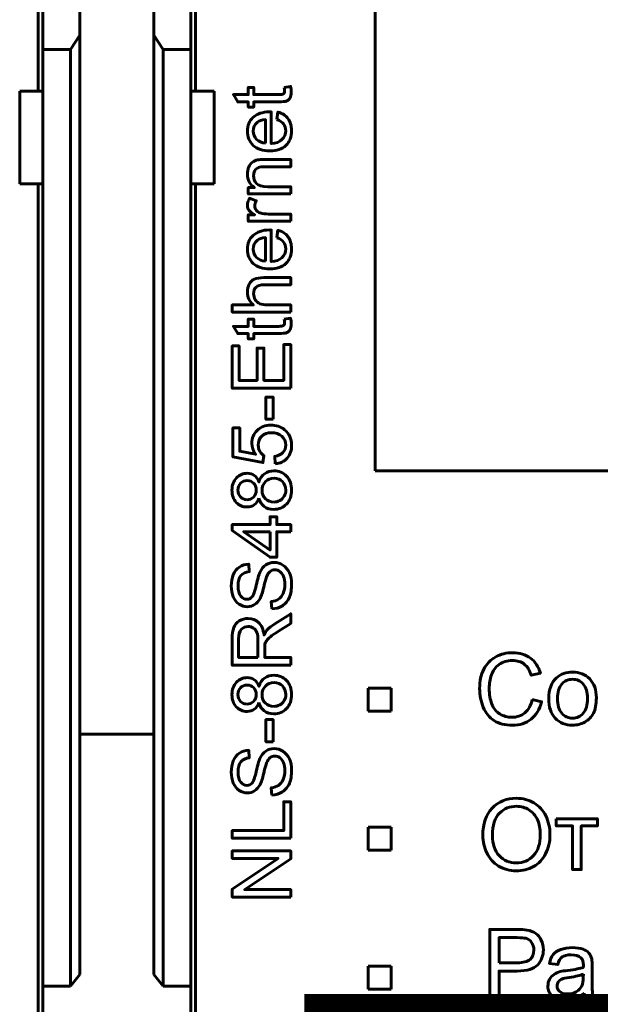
# Model space of a CAD drawing. Header units: millimetres. Extents: x -13 to 39, y -19 to 89.
# Tile 4 of 15: x 14 to 27, y 3 to 24. Entities that reach past the tile are written whole.
import ezdxf

# ---------------------------------------------------------------- set-up
doc = ezdxf.new("R2010")
doc.units = ezdxf.units.MM
doc.linetypes.add('K5LT_BASIC', pattern=[0])

msp = doc.modelspace()

# ---------------------------------------------------------------- linework, layer by layer
at = {"color": 150, "linetype": 'K5LT_BASIC', "lineweight": 60, "true_color": 0x0080ff}
for p, q in [((14.639, 22.438), (14.639, 47.238)), ((18.039, 22.438), (18.039, 47.238)), ((21.918, 14.246), (21.918, 30.956)), ((14.739, 23.338), (14.739, 25.262)), ((15.539, 23.645), (15.539, 25.262)), ((17.139, 23.645), (17.139, 25.262)), ((17.939, 25.262), (17.939, 23.338)), ((15.339, 23.338), (15.539, 23.645)), ((15.539, 3.373), (15.539, 23.645)), ((17.139, 23.645), (17.139, 3.373)), ((17.339, 23.338), (17.139, 23.645)), ((14.739, 22.438), (14.739, 23.338)), ((15.339, 23.338), (14.739, 23.338)), ((15.339, 3.117), (15.339, 23.338)), ((17.339, 3.117), (17.339, 23.338)), ((17.939, 23.338), (17.339, 23.338)), ((17.939, 23.338), (17.939, 22.438)), ((14.739, 22.438), (14.239, 22.438)), ((14.239, 20.438), (14.239, 22.438)), ((14.739, 22.438), (14.739, 20.438)), ((18.439, 22.438), (17.939, 22.438)), ((17.939, 22.438), (17.939, 20.438)), ((18.439, 20.438), (18.439, 22.438)), ((14.739, 20.438), (14.239, 20.438)), ((14.639, 2.412), (14.639, 20.438)), ((14.739, 3.117), (14.739, 20.438)), ((17.939, 20.438), (18.439, 20.438)), ((17.939, 3.117), (17.939, 20.438)), ((18.039, 2.412), (18.039, 20.438)), ((35.301, 14.246), (21.918, 14.246)), ((21.764, 9.551), (22.264, 9.551)), ((21.764, 9.051), (21.764, 9.551)), ((22.264, 9.551), (22.264, 9.051)), ((22.264, 9.051), (21.764, 9.051)), ((15.539, 8.557), (17.139, 8.557)), ((21.764, 6.551), (22.264, 6.551)), ((21.764, 6.051), (21.764, 6.551)), ((22.264, 6.551), (22.264, 6.051)), ((22.264, 6.051), (21.764, 6.051)), ((21.764, 3.551), (22.264, 3.551)), ((21.764, 3.051), (21.764, 3.551)), ((22.264, 3.551), (22.264, 3.051)), ((15.339, 3.117), (15.539, 3.373)), ((17.139, 3.373), (17.339, 3.117)), ((15.339, 3.117), (14.739, 3.117)), ((14.739, 2.412), (14.739, 3.117)), ((17.339, 3.117), (17.939, 3.117)), ((17.939, 2.412), (17.939, 3.117)), ((22.264, 3.051), (21.764, 3.051))]:
    msp.add_line(p, q, dxfattribs=at)
at = {"color": 150, "linetype": 'K5LT_BASIC', "true_color": 0x0080ff, "const_width": 0.6}
msp.add_lwpolyline([(20.69, -1.499), (34.589, -1.499), (34.589, 2.649), (20.69, 2.649)], close=True, dxfattribs=at)
at = {"color": 150, "linetype": 'K5LT_BASIC', "lineweight": 60, "true_color": 0x0080ff}
for points, knots in [([(19.953, 22.519), (19.953, 22.519), (20.09, 22.54), (20.09, 22.54), (20.1, 22.496), (20.104, 22.457), (20.104, 22.423), (20.104, 22.367), (20.095, 22.324), (20.078, 22.292), (20.06, 22.262), (20.036, 22.24), (20.007, 22.227), (19.978, 22.214), (19.917, 22.208), (19.824, 22.208), (19.824, 22.208), (19.296, 22.208), (19.296, 22.208), (19.296, 22.094), (19.296, 22.094), (19.176, 22.094), (19.176, 22.094), (19.176, 22.208), (19.176, 22.208), (18.95, 22.208), (18.95, 22.208), (18.857, 22.364), (18.857, 22.364), (19.176, 22.364), (19.176, 22.364), (19.176, 22.519), (19.176, 22.519), (19.296, 22.519), (19.296, 22.519), (19.296, 22.364), (19.296, 22.364), (19.833, 22.364), (19.833, 22.364), (19.877, 22.364), (19.906, 22.366), (19.918, 22.372), (19.931, 22.377), (19.941, 22.386), (19.948, 22.398), (19.956, 22.411), (19.96, 22.428), (19.96, 22.451), (19.96, 22.468), (19.958, 22.491), (19.953, 22.519)], [0, 0, 0, 0, 0.05, 0.05, 0.05, 0.1, 0.1, 0.1, 0.15, 0.15, 0.15, 0.2, 0.2, 0.2, 0.25, 0.25, 0.25, 0.3, 0.3, 0.35, 0.35, 0.4, 0.4, 0.45, 0.45, 0.5, 0.5, 0.55, 0.55, 0.6, 0.6, 0.65, 0.65, 0.7, 0.7, 0.75, 0.75, 0.8, 0.8, 0.8, 0.85, 0.85, 0.85, 0.9, 0.9, 0.9, 0.95, 0.95, 0.95, 1, 1, 1, 1]), ([(19.796, 21.825), (19.796, 21.825), (19.817, 21.986), (19.817, 21.986), (19.91, 21.961), (19.983, 21.914), (20.034, 21.846), (20.085, 21.778), (20.111, 21.691), (20.111, 21.585), (20.111, 21.451), (20.07, 21.345), (19.988, 21.267), (19.906, 21.189), (19.79, 21.15), (19.642, 21.15), (19.488, 21.15), (19.369, 21.189), (19.284, 21.268), (19.199, 21.347), (19.157, 21.45), (19.157, 21.576), (19.157, 21.698), (19.199, 21.798), (19.365, 21.952), (19.482, 21.991), (19.633, 21.991), (19.642, 21.991), (19.656, 21.991), (19.674, 21.99), (19.674, 21.99), (19.674, 21.308), (19.674, 21.308), (19.774, 21.314), (19.851, 21.343), (19.904, 21.394), (19.958, 21.445), (19.984, 21.508), (19.984, 21.585), (19.984, 21.641), (19.969, 21.69), (19.939, 21.73), (19.909, 21.77), (19.861, 21.802), (19.796, 21.825)], [0, 0, 0, 0, 0.066667, 0.066667, 0.066667, 0.133333, 0.133333, 0.133333, 0.2, 0.2, 0.2, 0.266667, 0.266667, 0.266667, 0.333333, 0.333333, 0.333333, 0.4, 0.4, 0.4, 0.466667, 0.466667, 0.466667, 0.533333, 0.533333, 0.6, 0.6, 0.6, 0.666667, 0.666667, 0.666667, 0.733333, 0.733333, 0.733333, 0.8, 0.8, 0.8, 0.866667, 0.866667, 0.866667, 0.933333, 0.933333, 0.933333, 1, 1, 1, 1]), ([(19.547, 21.317), (19.547, 21.317), (19.547, 21.827), (19.547, 21.827), (19.47, 21.82), (19.412, 21.801), (19.374, 21.769), (19.314, 21.719), (19.284, 21.655), (19.284, 21.577), (19.284, 21.506), (19.308, 21.446), (19.356, 21.398), (19.403, 21.349), (19.467, 21.323), (19.547, 21.317)], [0, 0, 0, 0, 0.2, 0.2, 0.2, 0.4, 0.4, 0.4, 0.6, 0.6, 0.6, 0.8, 0.8, 0.8, 1, 1, 1, 1]), ([(20.092, 20.22), (20.092, 20.22), (19.176, 20.22), (19.176, 20.22), (19.176, 20.359), (19.176, 20.359), (19.306, 20.359), (19.306, 20.359), (19.207, 20.426), (19.157, 20.523), (19.157, 20.65), (19.157, 20.705), (19.167, 20.756), (19.206, 20.848), (19.233, 20.883), (19.265, 20.906), (19.297, 20.929), (19.335, 20.945), (19.379, 20.954), (19.408, 20.96), (19.458, 20.962), (19.53, 20.962), (19.53, 20.962), (20.092, 20.962), (20.092, 20.962), (20.092, 20.807), (20.092, 20.807), (19.536, 20.807), (19.536, 20.807), (19.473, 20.807), (19.425, 20.801), (19.394, 20.789), (19.363, 20.777), (19.338, 20.756), (19.319, 20.725), (19.301, 20.695), (19.291, 20.658), (19.291, 20.617), (19.291, 20.551), (19.312, 20.495), (19.354, 20.447), (19.396, 20.399), (19.475, 20.375), (19.592, 20.375), (19.592, 20.375), (20.092, 20.375), (20.092, 20.375), (20.092, 20.22), (20.092, 20.22)], [0, 0, 0, 0, 0.055556, 0.055556, 0.111111, 0.111111, 0.166667, 0.166667, 0.166667, 0.222222, 0.222222, 0.222222, 0.277778, 0.277778, 0.333333, 0.333333, 0.333333, 0.388889, 0.388889, 0.388889, 0.444444, 0.444444, 0.444444, 0.5, 0.5, 0.555556, 0.555556, 0.611111, 0.611111, 0.611111, 0.666667, 0.666667, 0.666667, 0.722222, 0.722222, 0.722222, 0.777778, 0.777778, 0.777778, 0.833333, 0.833333, 0.833333, 0.888889, 0.888889, 0.888889, 0.944444, 0.944444, 1, 1, 1, 1]), ([(20.092, 19.631), (20.092, 19.631), (19.176, 19.631), (19.176, 19.631), (19.176, 19.77), (19.176, 19.77), (19.317, 19.77), (19.317, 19.77), (19.252, 19.806), (19.209, 19.839), (19.188, 19.869), (19.167, 19.899), (19.157, 19.932), (19.157, 19.968), (19.157, 20.021), (19.174, 20.074), (19.206, 20.128), (19.206, 20.128), (19.349, 20.073), (19.349, 20.073), (19.328, 20.035), (19.318, 19.998), (19.318, 19.96), (19.318, 19.926), (19.328, 19.896), (19.348, 19.869), (19.368, 19.842), (19.397, 19.823), (19.433, 19.812), (19.488, 19.794), (19.548, 19.786), (19.614, 19.786), (19.614, 19.786), (20.092, 19.786), (20.092, 19.786), (20.092, 19.631), (20.092, 19.631)], [0, 0, 0, 0, 0.076923, 0.076923, 0.153846, 0.153846, 0.230769, 0.230769, 0.230769, 0.307692, 0.307692, 0.307692, 0.384615, 0.384615, 0.384615, 0.461538, 0.461538, 0.461538, 0.538462, 0.538462, 0.538462, 0.615385, 0.615385, 0.615385, 0.692308, 0.692308, 0.692308, 0.769231, 0.769231, 0.769231, 0.846154, 0.846154, 0.846154, 0.923077, 0.923077, 1, 1, 1, 1]), ([(19.796, 19.276), (19.796, 19.276), (19.817, 19.436), (19.817, 19.436), (19.91, 19.411), (19.983, 19.365), (20.034, 19.296), (20.085, 19.228), (20.111, 19.141), (20.111, 19.035), (20.111, 18.902), (20.07, 18.796), (19.988, 18.718), (19.906, 18.639), (19.79, 18.6), (19.642, 18.6), (19.488, 18.6), (19.369, 18.64), (19.284, 18.719), (19.199, 18.798), (19.157, 18.9), (19.157, 19.027), (19.157, 19.149), (19.199, 19.248), (19.365, 19.403), (19.482, 19.442), (19.633, 19.442), (19.642, 19.442), (19.656, 19.441), (19.674, 19.441), (19.674, 19.441), (19.674, 18.759), (19.674, 18.759), (19.774, 18.765), (19.851, 18.793), (19.904, 18.844), (19.958, 18.895), (19.984, 18.959), (19.984, 19.035), (19.984, 19.092), (19.969, 19.14), (19.939, 19.18), (19.909, 19.221), (19.861, 19.252), (19.796, 19.276)], [0, 0, 0, 0, 0.066667, 0.066667, 0.066667, 0.133333, 0.133333, 0.133333, 0.2, 0.2, 0.2, 0.266667, 0.266667, 0.266667, 0.333333, 0.333333, 0.333333, 0.4, 0.4, 0.4, 0.466667, 0.466667, 0.466667, 0.533333, 0.533333, 0.6, 0.6, 0.6, 0.666667, 0.666667, 0.666667, 0.733333, 0.733333, 0.733333, 0.8, 0.8, 0.8, 0.866667, 0.866667, 0.866667, 0.933333, 0.933333, 0.933333, 1, 1, 1, 1]), ([(19.547, 18.768), (19.547, 18.768), (19.547, 19.278), (19.547, 19.278), (19.47, 19.271), (19.412, 19.251), (19.374, 19.219), (19.314, 19.17), (19.284, 19.106), (19.284, 19.027), (19.284, 18.956), (19.308, 18.897), (19.356, 18.848), (19.403, 18.8), (19.467, 18.773), (19.547, 18.768)], [0, 0, 0, 0, 0.2, 0.2, 0.2, 0.4, 0.4, 0.4, 0.6, 0.6, 0.6, 0.8, 0.8, 0.8, 1, 1, 1, 1]), ([(20.092, 17.67), (20.092, 17.67), (18.829, 17.67), (18.829, 17.67), (18.829, 17.826), (18.829, 17.826), (19.283, 17.826), (19.283, 17.826), (19.199, 17.898), (19.157, 17.989), (19.157, 18.099), (19.157, 18.166), (19.17, 18.224), (19.197, 18.274), (19.224, 18.324), (19.261, 18.36), (19.308, 18.381), (19.355, 18.402), (19.423, 18.413), (19.513, 18.413), (19.513, 18.413), (20.092, 18.413), (20.092, 18.413), (20.092, 18.258), (20.092, 18.258), (19.513, 18.258), (19.513, 18.258), (19.436, 18.258), (19.379, 18.241), (19.344, 18.208), (19.309, 18.174), (19.291, 18.127), (19.291, 18.066), (19.291, 18.021), (19.303, 17.978), (19.327, 17.937), (19.351, 17.897), (19.383, 17.869), (19.424, 17.851), (19.464, 17.834), (19.52, 17.826), (19.592, 17.826), (19.592, 17.826), (20.092, 17.826), (20.092, 17.826), (20.092, 17.67), (20.092, 17.67)], [0, 0, 0, 0, 0.058824, 0.058824, 0.117647, 0.117647, 0.176471, 0.176471, 0.176471, 0.235294, 0.235294, 0.235294, 0.294118, 0.294118, 0.294118, 0.352941, 0.352941, 0.352941, 0.411765, 0.411765, 0.411765, 0.470588, 0.470588, 0.529412, 0.529412, 0.588235, 0.588235, 0.588235, 0.647059, 0.647059, 0.647059, 0.705882, 0.705882, 0.705882, 0.764706, 0.764706, 0.764706, 0.823529, 0.823529, 0.823529, 0.882353, 0.882353, 0.882353, 0.941176, 0.941176, 1, 1, 1, 1]), ([(19.953, 17.517), (19.953, 17.517), (20.09, 17.538), (20.09, 17.538), (20.1, 17.495), (20.104, 17.456), (20.104, 17.422), (20.104, 17.366), (20.095, 17.322), (20.078, 17.291), (20.06, 17.26), (20.036, 17.238), (20.007, 17.226), (19.978, 17.213), (19.917, 17.207), (19.824, 17.207), (19.824, 17.207), (19.296, 17.207), (19.296, 17.207), (19.296, 17.092), (19.296, 17.092), (19.176, 17.092), (19.176, 17.092), (19.176, 17.207), (19.176, 17.207), (18.95, 17.207), (18.95, 17.207), (18.857, 17.362), (18.857, 17.362), (19.176, 17.362), (19.176, 17.362), (19.176, 17.517), (19.176, 17.517), (19.296, 17.517), (19.296, 17.517), (19.296, 17.362), (19.296, 17.362), (19.833, 17.362), (19.833, 17.362), (19.877, 17.362), (19.906, 17.365), (19.918, 17.37), (19.931, 17.376), (19.941, 17.384), (19.948, 17.397), (19.956, 17.409), (19.96, 17.427), (19.96, 17.45), (19.96, 17.467), (19.958, 17.489), (19.953, 17.517)], [0, 0, 0, 0, 0.05, 0.05, 0.05, 0.1, 0.1, 0.1, 0.15, 0.15, 0.15, 0.2, 0.2, 0.2, 0.25, 0.25, 0.25, 0.3, 0.3, 0.35, 0.35, 0.4, 0.4, 0.45, 0.45, 0.5, 0.5, 0.55, 0.55, 0.6, 0.6, 0.65, 0.65, 0.7, 0.7, 0.75, 0.75, 0.8, 0.8, 0.8, 0.85, 0.85, 0.85, 0.9, 0.9, 0.9, 0.95, 0.95, 0.95, 1, 1, 1, 1]), ([(20.092, 16.027), (20.092, 16.027), (18.829, 16.027), (18.829, 16.027), (18.829, 16.939), (18.829, 16.939), (18.977, 16.939), (18.977, 16.939), (18.977, 16.194), (18.977, 16.194), (19.365, 16.194), (19.365, 16.194), (19.365, 16.891), (19.365, 16.891), (19.513, 16.891), (19.513, 16.891), (19.513, 16.194), (19.513, 16.194), (19.944, 16.194), (19.944, 16.194), (19.944, 16.969), (19.944, 16.969), (20.092, 16.969), (20.092, 16.969), (20.092, 16.027), (20.092, 16.027)], [0, 0, 0, 0, 0.083333, 0.083333, 0.166667, 0.166667, 0.25, 0.25, 0.333333, 0.333333, 0.416667, 0.416667, 0.5, 0.5, 0.583333, 0.583333, 0.666667, 0.666667, 0.75, 0.75, 0.833333, 0.833333, 0.916667, 0.916667, 1, 1, 1, 1]), ([(19.713, 15.355), (19.713, 15.355), (19.557, 15.355), (19.557, 15.355), (19.557, 15.835), (19.557, 15.835), (19.713, 15.835), (19.713, 15.835), (19.713, 15.355), (19.713, 15.355)], [0, 0, 0, 0, 0.25, 0.25, 0.5, 0.5, 0.75, 0.75, 1, 1, 1, 1]), ([(19.76, 14.393), (19.76, 14.393), (19.748, 14.555), (19.748, 14.555), (19.827, 14.567), (19.886, 14.595), (19.926, 14.639), (19.966, 14.682), (19.986, 14.736), (19.986, 14.798), (19.986, 14.874), (19.958, 14.937), (19.902, 14.988), (19.845, 15.04), (19.771, 15.065), (19.678, 15.065), (19.589, 15.065), (19.52, 15.041), (19.468, 14.992), (19.417, 14.943), (19.392, 14.878), (19.392, 14.797), (19.392, 14.747), (19.403, 14.702), (19.426, 14.662), (19.449, 14.622), (19.479, 14.591), (19.515, 14.568), (19.515, 14.568), (19.494, 14.421), (19.494, 14.421), (18.845, 14.543), (18.845, 14.543), (18.845, 15.169), (18.845, 15.169), (18.993, 15.169), (18.993, 15.169), (18.993, 14.667), (18.993, 14.667), (19.334, 14.6), (19.334, 14.6), (19.281, 14.675), (19.254, 14.754), (19.254, 14.837), (19.254, 14.947), (19.292, 15.04), (19.369, 15.116), (19.445, 15.191), (19.543, 15.229), (19.663, 15.229), (19.778, 15.229), (19.876, 15.196), (19.96, 15.13), (20.062, 15.049), (20.113, 14.938), (20.113, 14.798), (20.113, 14.684), (20.081, 14.59), (20.016, 14.517), (19.952, 14.445), (19.867, 14.403), (19.76, 14.393)], [0, 0, 0, 0, 0.045455, 0.045455, 0.045455, 0.090909, 0.090909, 0.090909, 0.136364, 0.136364, 0.136364, 0.181818, 0.181818, 0.181818, 0.227273, 0.227273, 0.227273, 0.272727, 0.272727, 0.272727, 0.318182, 0.318182, 0.318182, 0.363636, 0.363636, 0.363636, 0.409091, 0.409091, 0.409091, 0.454545, 0.454545, 0.5, 0.5, 0.545455, 0.545455, 0.590909, 0.590909, 0.636364, 0.636364, 0.681818, 0.681818, 0.681818, 0.727273, 0.727273, 0.727273, 0.772727, 0.772727, 0.772727, 0.818182, 0.818182, 0.818182, 0.863636, 0.863636, 0.863636, 0.909091, 0.909091, 0.909091, 0.954545, 0.954545, 0.954545, 1, 1, 1, 1]), ([(19.407, 13.651), (19.384, 13.587), (19.35, 13.539), (19.306, 13.508), (19.263, 13.477), (19.21, 13.462), (19.149, 13.462), (19.057, 13.462), (18.98, 13.494), (18.918, 13.56), (18.855, 13.626), (18.824, 13.714), (18.824, 13.824), (18.824, 13.934), (18.856, 14.022), (18.984, 14.156), (19.062, 14.19), (19.154, 14.19), (19.212, 14.19), (19.264, 14.175), (19.307, 14.144), (19.35, 14.114), (19.384, 14.067), (19.407, 14.005), (19.433, 14.082), (19.473, 14.14), (19.53, 14.181), (19.586, 14.221), (19.653, 14.241), (19.731, 14.241), (19.839, 14.241), (19.929, 14.203), (20.003, 14.127), (20.076, 14.05), (20.113, 13.95), (20.113, 13.826), (20.113, 13.701), (20.076, 13.601), (20.003, 13.525), (19.929, 13.449), (19.837, 13.41), (19.727, 13.41), (19.645, 13.41), (19.576, 13.431), (19.52, 13.473), (19.465, 13.515), (19.427, 13.574), (19.407, 13.651)], [0, 0, 0, 0, 0.0625, 0.0625, 0.0625, 0.125, 0.125, 0.125, 0.1875, 0.1875, 0.1875, 0.25, 0.25, 0.25, 0.3125, 0.3125, 0.375, 0.375, 0.375, 0.4375, 0.4375, 0.4375, 0.5, 0.5, 0.5, 0.5625, 0.5625, 0.5625, 0.625, 0.625, 0.625, 0.6875, 0.6875, 0.6875, 0.75, 0.75, 0.75, 0.8125, 0.8125, 0.8125, 0.875, 0.875, 0.875, 0.9375, 0.9375, 0.9375, 1, 1, 1, 1]), ([(19.144, 13.62), (19.204, 13.62), (19.253, 13.639), (19.291, 13.677), (19.328, 13.716), (19.348, 13.766), (19.348, 13.828), (19.348, 13.888), (19.329, 13.937), (19.254, 14.012), (19.207, 14.031), (19.153, 14.031), (19.096, 14.031), (19.048, 14.012), (19.009, 13.973), (18.97, 13.934), (18.951, 13.885), (18.951, 13.826), (18.951, 13.766), (18.97, 13.717), (19.008, 13.678), (19.046, 13.64), (19.091, 13.62), (19.144, 13.62)], [0, 0, 0, 0, 0.125, 0.125, 0.125, 0.25, 0.25, 0.25, 0.375, 0.375, 0.5, 0.5, 0.5, 0.625, 0.625, 0.625, 0.75, 0.75, 0.75, 0.875, 0.875, 0.875, 1, 1, 1, 1]), ([(19.728, 13.569), (19.772, 13.569), (19.815, 13.579), (19.856, 13.6), (19.897, 13.621), (19.929, 13.652), (19.952, 13.693), (19.975, 13.735), (19.986, 13.78), (19.986, 13.827), (19.986, 13.902), (19.962, 13.963), (19.915, 14.011), (19.867, 14.059), (19.806, 14.082), (19.733, 14.082), (19.658, 14.082), (19.597, 14.058), (19.548, 14.009), (19.499, 13.959), (19.475, 13.897), (19.475, 13.822), (19.475, 13.748), (19.499, 13.688), (19.547, 13.641), (19.595, 13.593), (19.655, 13.569), (19.728, 13.569)], [0, 0, 0, 0, 0.111111, 0.111111, 0.111111, 0.222222, 0.222222, 0.222222, 0.333333, 0.333333, 0.333333, 0.444444, 0.444444, 0.444444, 0.555556, 0.555556, 0.555556, 0.666667, 0.666667, 0.666667, 0.777778, 0.777778, 0.777778, 0.888889, 0.888889, 0.888889, 1, 1, 1, 1]), ([(20.092, 12.927), (20.092, 12.927), (19.79, 12.927), (19.79, 12.927), (19.79, 12.378), (19.79, 12.378), (19.647, 12.378), (19.647, 12.378), (18.829, 12.955), (18.829, 12.955), (18.829, 13.082), (18.829, 13.082), (19.647, 13.082), (19.647, 13.082), (19.647, 13.253), (19.647, 13.253), (19.79, 13.253), (19.79, 13.253), (19.79, 13.082), (19.79, 13.082), (20.092, 13.082), (20.092, 13.082), (20.092, 12.927), (20.092, 12.927)], [0, 0, 0, 0, 0.090909, 0.090909, 0.181818, 0.181818, 0.272727, 0.272727, 0.363636, 0.363636, 0.454545, 0.454545, 0.545455, 0.545455, 0.636364, 0.636364, 0.727273, 0.727273, 0.818182, 0.818182, 0.909091, 0.909091, 1, 1, 1, 1]), ([(19.647, 12.927), (19.647, 12.927), (19.079, 12.927), (19.079, 12.927), (19.647, 12.531), (19.647, 12.531), (19.647, 12.927), (19.647, 12.927)], [0, 0, 0, 0, 0.333333, 0.333333, 0.666667, 0.666667, 1, 1, 1, 1]), ([(19.686, 11.262), (19.686, 11.262), (19.672, 11.419), (19.672, 11.419), (19.736, 11.426), (19.788, 11.443), (19.829, 11.471), (19.869, 11.498), (19.902, 11.54), (19.927, 11.598), (19.952, 11.655), (19.965, 11.72), (19.965, 11.791), (19.965, 11.855), (19.956, 11.911), (19.917, 12.009), (19.891, 12.045), (19.825, 12.093), (19.789, 12.105), (19.75, 12.105), (19.71, 12.105), (19.676, 12.093), (19.646, 12.07), (19.617, 12.048), (19.592, 12.01), (19.572, 11.957), (19.559, 11.923), (19.538, 11.848), (19.483, 11.616), (19.456, 11.535), (19.432, 11.488), (19.4, 11.428), (19.361, 11.383), (19.314, 11.354), (19.267, 11.324), (19.214, 11.309), (19.156, 11.309), (19.092, 11.309), (19.033, 11.328), (18.977, 11.364), (18.922, 11.4), (18.88, 11.452), (18.851, 11.522), (18.822, 11.592), (18.808, 11.669), (18.808, 11.754), (18.808, 11.847), (18.823, 11.93), (18.853, 12.001), (18.883, 12.073), (18.927, 12.128), (18.986, 12.166), (19.045, 12.205), (19.111, 12.225), (19.185, 12.228), (19.185, 12.228), (19.198, 12.068), (19.198, 12.068), (19.118, 12.059), (19.058, 12.03), (19.017, 11.98), (18.976, 11.931), (18.956, 11.857), (18.956, 11.76), (18.956, 11.659), (18.975, 11.585), (19.012, 11.539), (19.049, 11.493), (19.093, 11.47), (19.146, 11.47), (19.191, 11.47), (19.228, 11.486), (19.258, 11.519), (19.287, 11.551), (19.317, 11.635), (19.348, 11.771), (19.378, 11.907), (19.405, 12), (19.428, 12.05), (19.462, 12.124), (19.505, 12.178), (19.557, 12.213), (19.608, 12.248), (19.668, 12.265), (19.736, 12.265), (19.803, 12.265), (19.866, 12.246), (19.985, 12.169), (20.031, 12.114), (20.064, 12.042), (20.097, 11.97), (20.113, 11.889), (20.113, 11.799), (20.113, 11.685), (20.096, 11.589), (20.063, 11.512), (20.03, 11.435), (19.98, 11.375), (19.913, 11.331), (19.846, 11.287), (19.771, 11.264), (19.686, 11.262)], [0, 0, 0, 0, 0.028571, 0.028571, 0.028571, 0.057143, 0.057143, 0.057143, 0.085714, 0.085714, 0.085714, 0.114286, 0.114286, 0.114286, 0.142857, 0.142857, 0.171429, 0.171429, 0.2, 0.2, 0.2, 0.228571, 0.228571, 0.228571, 0.257143, 0.257143, 0.257143, 0.285714, 0.285714, 0.314286, 0.314286, 0.314286, 0.342857, 0.342857, 0.342857, 0.371429, 0.371429, 0.371429, 0.4, 0.4, 0.4, 0.428571, 0.428571, 0.428571, 0.457143, 0.457143, 0.457143, 0.485714, 0.485714, 0.485714, 0.514286, 0.514286, 0.514286, 0.542857, 0.542857, 0.542857, 0.571429, 0.571429, 0.571429, 0.6, 0.6, 0.6, 0.628571, 0.628571, 0.628571, 0.657143, 0.657143, 0.657143, 0.685714, 0.685714, 0.685714, 0.714286, 0.714286, 0.714286, 0.742857, 0.742857, 0.742857, 0.771429, 0.771429, 0.771429, 0.8, 0.8, 0.8, 0.828571, 0.828571, 0.828571, 0.857143, 0.857143, 0.885714, 0.885714, 0.885714, 0.914286, 0.914286, 0.914286, 0.942857, 0.942857, 0.942857, 0.971429, 0.971429, 0.971429, 1, 1, 1, 1]), ([(20.092, 10.046), (20.092, 10.046), (18.829, 10.046), (18.829, 10.046), (18.829, 10.606), (18.829, 10.606), (18.829, 10.718), (18.84, 10.804), (18.863, 10.862), (18.886, 10.921), (18.926, 10.968), (18.983, 11.003), (19.041, 11.038), (19.104, 11.055), (19.173, 11.055), (19.263, 11.055), (19.338, 11.026), (19.4, 10.968), (19.461, 10.91), (19.5, 10.821), (19.517, 10.7), (19.538, 10.744), (19.559, 10.778), (19.58, 10.8), (19.625, 10.849), (19.681, 10.895), (19.748, 10.939), (19.748, 10.939), (20.092, 11.157), (20.092, 11.157), (20.092, 10.948), (20.092, 10.948), (19.829, 10.781), (19.829, 10.781), (19.753, 10.733), (19.695, 10.693), (19.655, 10.661), (19.615, 10.629), (19.587, 10.601), (19.57, 10.576), (19.555, 10.551), (19.543, 10.526), (19.537, 10.5), (19.533, 10.481), (19.531, 10.45), (19.531, 10.407), (19.531, 10.407), (19.531, 10.214), (19.531, 10.214), (20.092, 10.214), (20.092, 10.214), (20.092, 10.046), (20.092, 10.046)], [0, 0, 0, 0, 0.052632, 0.052632, 0.105263, 0.105263, 0.105263, 0.157895, 0.157895, 0.157895, 0.210526, 0.210526, 0.210526, 0.263158, 0.263158, 0.263158, 0.315789, 0.315789, 0.315789, 0.368421, 0.368421, 0.368421, 0.421053, 0.421053, 0.421053, 0.473684, 0.473684, 0.473684, 0.526316, 0.526316, 0.578947, 0.578947, 0.631579, 0.631579, 0.631579, 0.684211, 0.684211, 0.684211, 0.736842, 0.736842, 0.736842, 0.789474, 0.789474, 0.789474, 0.842105, 0.842105, 0.842105, 0.894737, 0.894737, 0.947368, 0.947368, 1, 1, 1, 1]), ([(19.386, 10.214), (19.386, 10.214), (19.386, 10.572), (19.386, 10.572), (19.386, 10.649), (19.378, 10.708), (19.363, 10.751), (19.347, 10.794), (19.322, 10.827), (19.287, 10.849), (19.252, 10.871), (19.214, 10.882), (19.174, 10.882), (19.114, 10.882), (19.064, 10.861), (19.026, 10.818), (18.987, 10.774), (18.968, 10.706), (18.968, 10.613), (18.968, 10.613), (18.968, 10.214), (18.968, 10.214), (19.386, 10.214), (19.386, 10.214)], [0, 0, 0, 0, 0.125, 0.125, 0.125, 0.25, 0.25, 0.25, 0.375, 0.375, 0.375, 0.5, 0.5, 0.5, 0.625, 0.625, 0.625, 0.75, 0.75, 0.75, 0.875, 0.875, 1, 1, 1, 1]), ([(25.309, 9.308), (25.309, 9.308), (25.511, 9.257), (25.511, 9.257), (25.469, 9.092), (25.393, 8.967), (25.284, 8.881), (25.175, 8.794), (25.042, 8.751), (24.884, 8.751), (24.721, 8.751), (24.588, 8.784), (24.486, 8.851), (24.384, 8.917), (24.306, 9.013), (24.253, 9.139), (24.2, 9.265), (24.173, 9.401), (24.173, 9.545), (24.173, 9.703), (24.203, 9.84), (24.263, 9.958), (24.323, 10.075), (24.409, 10.165), (24.52, 10.226), (24.631, 10.287), (24.754, 10.317), (24.887, 10.317), (25.039, 10.317), (25.166, 10.279), (25.269, 10.201), (25.373, 10.124), (25.445, 10.016), (25.485, 9.876), (25.485, 9.876), (25.288, 9.83), (25.288, 9.83), (25.253, 9.94), (25.202, 10.02), (25.136, 10.07), (25.069, 10.121), (24.985, 10.146), (24.884, 10.146), (24.768, 10.146), (24.67, 10.118), (24.514, 10.006), (24.459, 9.931), (24.428, 9.837), (24.396, 9.743), (24.38, 9.646), (24.38, 9.546), (24.38, 9.418), (24.399, 9.305), (24.436, 9.209), (24.474, 9.113), (24.532, 9.041), (24.69, 8.946), (24.775, 8.922), (24.867, 8.922), (24.98, 8.922), (25.074, 8.955), (25.152, 9.019), (25.229, 9.084), (25.282, 9.18), (25.309, 9.308)], [0, 0, 0, 0, 0.045455, 0.045455, 0.045455, 0.090909, 0.090909, 0.090909, 0.136364, 0.136364, 0.136364, 0.181818, 0.181818, 0.181818, 0.227273, 0.227273, 0.227273, 0.272727, 0.272727, 0.272727, 0.318182, 0.318182, 0.318182, 0.363636, 0.363636, 0.363636, 0.409091, 0.409091, 0.409091, 0.454545, 0.454545, 0.454545, 0.5, 0.5, 0.5, 0.545455, 0.545455, 0.545455, 0.590909, 0.590909, 0.590909, 0.636364, 0.636364, 0.636364, 0.681818, 0.681818, 0.727273, 0.727273, 0.727273, 0.772727, 0.772727, 0.772727, 0.818182, 0.818182, 0.818182, 0.863636, 0.863636, 0.909091, 0.909091, 0.909091, 0.954545, 0.954545, 0.954545, 1, 1, 1, 1]), ([(19.407, 9.239), (19.384, 9.174), (19.35, 9.127), (19.306, 9.096), (19.263, 9.065), (19.21, 9.049), (19.149, 9.049), (19.057, 9.049), (18.98, 9.082), (18.918, 9.148), (18.855, 9.214), (18.824, 9.302), (18.824, 9.411), (18.824, 9.521), (18.856, 9.61), (18.984, 9.744), (19.062, 9.778), (19.154, 9.778), (19.212, 9.778), (19.264, 9.762), (19.307, 9.732), (19.35, 9.701), (19.384, 9.655), (19.407, 9.592), (19.433, 9.67), (19.473, 9.728), (19.53, 9.768), (19.586, 9.809), (19.653, 9.829), (19.731, 9.829), (19.839, 9.829), (19.929, 9.791), (20.003, 9.715), (20.076, 9.638), (20.113, 9.538), (20.113, 9.413), (20.113, 9.289), (20.076, 9.189), (20.003, 9.112), (19.929, 9.036), (19.837, 8.998), (19.727, 8.998), (19.645, 8.998), (19.576, 9.019), (19.52, 9.061), (19.465, 9.102), (19.427, 9.162), (19.407, 9.239)], [0, 0, 0, 0, 0.0625, 0.0625, 0.0625, 0.125, 0.125, 0.125, 0.1875, 0.1875, 0.1875, 0.25, 0.25, 0.25, 0.3125, 0.3125, 0.375, 0.375, 0.375, 0.4375, 0.4375, 0.4375, 0.5, 0.5, 0.5, 0.5625, 0.5625, 0.5625, 0.625, 0.625, 0.625, 0.6875, 0.6875, 0.6875, 0.75, 0.75, 0.75, 0.8125, 0.8125, 0.8125, 0.875, 0.875, 0.875, 0.9375, 0.9375, 0.9375, 1, 1, 1, 1]), ([(25.665, 9.325), (25.665, 9.528), (25.722, 9.679), (25.835, 9.776), (25.929, 9.857), (26.045, 9.898), (26.18, 9.898), (26.331, 9.898), (26.455, 9.849), (26.551, 9.75), (26.646, 9.651), (26.694, 9.515), (26.694, 9.341), (26.694, 9.2), (26.673, 9.089), (26.631, 9.008), (26.588, 8.927), (26.527, 8.865), (26.445, 8.82), (26.365, 8.775), (26.276, 8.753), (26.18, 8.753), (26.027, 8.753), (25.902, 8.802), (25.713, 8.999), (25.665, 9.141), (25.665, 9.325)], [0, 0, 0, 0, 0.111111, 0.111111, 0.111111, 0.222222, 0.222222, 0.222222, 0.333333, 0.333333, 0.333333, 0.444444, 0.444444, 0.444444, 0.555556, 0.555556, 0.555556, 0.666667, 0.666667, 0.666667, 0.777778, 0.777778, 0.777778, 0.888889, 0.888889, 1, 1, 1, 1]), ([(19.144, 9.208), (19.204, 9.208), (19.253, 9.227), (19.291, 9.265), (19.328, 9.303), (19.348, 9.353), (19.348, 9.415), (19.348, 9.475), (19.329, 9.524), (19.254, 9.6), (19.207, 9.619), (19.153, 9.619), (19.096, 9.619), (19.048, 9.6), (19.009, 9.56), (18.97, 9.522), (18.951, 9.473), (18.951, 9.413), (18.951, 9.354), (18.97, 9.305), (19.008, 9.266), (19.046, 9.227), (19.091, 9.208), (19.144, 9.208)], [0, 0, 0, 0, 0.125, 0.125, 0.125, 0.25, 0.25, 0.25, 0.375, 0.375, 0.5, 0.5, 0.5, 0.625, 0.625, 0.625, 0.75, 0.75, 0.75, 0.875, 0.875, 0.875, 1, 1, 1, 1]), ([(19.728, 9.157), (19.772, 9.157), (19.815, 9.167), (19.856, 9.188), (19.897, 9.208), (19.929, 9.239), (19.952, 9.281), (19.975, 9.323), (19.986, 9.367), (19.986, 9.415), (19.986, 9.489), (19.962, 9.55), (19.915, 9.598), (19.867, 9.646), (19.806, 9.67), (19.733, 9.67), (19.658, 9.67), (19.597, 9.645), (19.548, 9.596), (19.499, 9.547), (19.475, 9.485), (19.475, 9.41), (19.475, 9.336), (19.499, 9.276), (19.547, 9.228), (19.595, 9.181), (19.655, 9.157), (19.728, 9.157)], [0, 0, 0, 0, 0.111111, 0.111111, 0.111111, 0.222222, 0.222222, 0.222222, 0.333333, 0.333333, 0.333333, 0.444444, 0.444444, 0.444444, 0.555556, 0.555556, 0.555556, 0.666667, 0.666667, 0.666667, 0.777778, 0.777778, 0.777778, 0.888889, 0.888889, 0.888889, 1, 1, 1, 1]), ([(25.856, 9.325), (25.856, 9.185), (25.887, 9.08), (25.948, 9.01), (26.01, 8.94), (26.087, 8.905), (26.18, 8.905), (26.273, 8.905), (26.35, 8.94), (26.412, 9.01), (26.473, 9.081), (26.504, 9.187), (26.504, 9.331), (26.504, 9.467), (26.473, 9.569), (26.411, 9.639), (26.349, 9.709), (26.272, 9.743), (26.18, 9.743), (26.087, 9.743), (26.01, 9.709), (25.948, 9.639), (25.887, 9.57), (25.856, 9.465), (25.856, 9.325)], [0, 0, 0, 0, 0.125, 0.125, 0.125, 0.25, 0.25, 0.25, 0.375, 0.375, 0.375, 0.5, 0.5, 0.5, 0.625, 0.625, 0.625, 0.75, 0.75, 0.75, 0.875, 0.875, 0.875, 1, 1, 1, 1]), ([(19.713, 8.393), (19.713, 8.393), (19.557, 8.393), (19.557, 8.393), (19.557, 8.873), (19.557, 8.873), (19.713, 8.873), (19.713, 8.873), (19.713, 8.393), (19.713, 8.393)], [0, 0, 0, 0, 0.25, 0.25, 0.5, 0.5, 0.75, 0.75, 1, 1, 1, 1]), ([(19.686, 7.243), (19.686, 7.243), (19.672, 7.4), (19.672, 7.4), (19.736, 7.407), (19.788, 7.425), (19.829, 7.452), (19.869, 7.479), (19.902, 7.522), (19.927, 7.579), (19.952, 7.636), (19.965, 7.701), (19.965, 7.773), (19.965, 7.837), (19.956, 7.893), (19.917, 7.99), (19.891, 8.026), (19.825, 8.074), (19.789, 8.086), (19.75, 8.086), (19.71, 8.086), (19.676, 8.075), (19.646, 8.052), (19.617, 8.029), (19.592, 7.991), (19.572, 7.938), (19.559, 7.904), (19.538, 7.829), (19.483, 7.597), (19.456, 7.516), (19.432, 7.469), (19.4, 7.409), (19.361, 7.364), (19.314, 7.335), (19.267, 7.305), (19.214, 7.291), (19.156, 7.291), (19.092, 7.291), (19.033, 7.309), (18.977, 7.345), (18.922, 7.381), (18.88, 7.434), (18.851, 7.503), (18.822, 7.573), (18.808, 7.65), (18.808, 7.735), (18.808, 7.829), (18.823, 7.911), (18.853, 7.983), (18.883, 8.054), (18.927, 8.109), (18.986, 8.148), (19.045, 8.186), (19.111, 8.207), (19.185, 8.21), (19.185, 8.21), (19.198, 8.049), (19.198, 8.049), (19.118, 8.041), (19.058, 8.011), (19.017, 7.962), (18.976, 7.912), (18.956, 7.839), (18.956, 7.742), (18.956, 7.64), (18.975, 7.567), (19.012, 7.521), (19.049, 7.474), (19.093, 7.451), (19.146, 7.451), (19.191, 7.451), (19.228, 7.468), (19.258, 7.5), (19.287, 7.533), (19.317, 7.616), (19.348, 7.752), (19.378, 7.888), (19.405, 7.981), (19.428, 8.032), (19.462, 8.105), (19.505, 8.159), (19.557, 8.194), (19.608, 8.229), (19.668, 8.247), (19.736, 8.247), (19.803, 8.247), (19.866, 8.228), (19.985, 8.151), (20.031, 8.096), (20.064, 8.024), (20.097, 7.951), (20.113, 7.871), (20.113, 7.78), (20.113, 7.666), (20.096, 7.571), (20.063, 7.494), (20.03, 7.416), (19.98, 7.356), (19.913, 7.312), (19.846, 7.268), (19.771, 7.245), (19.686, 7.243)], [0, 0, 0, 0, 0.028571, 0.028571, 0.028571, 0.057143, 0.057143, 0.057143, 0.085714, 0.085714, 0.085714, 0.114286, 0.114286, 0.114286, 0.142857, 0.142857, 0.171429, 0.171429, 0.2, 0.2, 0.2, 0.228571, 0.228571, 0.228571, 0.257143, 0.257143, 0.257143, 0.285714, 0.285714, 0.314286, 0.314286, 0.314286, 0.342857, 0.342857, 0.342857, 0.371429, 0.371429, 0.371429, 0.4, 0.4, 0.4, 0.428571, 0.428571, 0.428571, 0.457143, 0.457143, 0.457143, 0.485714, 0.485714, 0.485714, 0.514286, 0.514286, 0.514286, 0.542857, 0.542857, 0.542857, 0.571429, 0.571429, 0.571429, 0.6, 0.6, 0.6, 0.628571, 0.628571, 0.628571, 0.657143, 0.657143, 0.657143, 0.685714, 0.685714, 0.685714, 0.714286, 0.714286, 0.714286, 0.742857, 0.742857, 0.742857, 0.771429, 0.771429, 0.771429, 0.8, 0.8, 0.8, 0.828571, 0.828571, 0.828571, 0.857143, 0.857143, 0.885714, 0.885714, 0.885714, 0.914286, 0.914286, 0.914286, 0.942857, 0.942857, 0.942857, 0.971429, 0.971429, 0.971429, 1, 1, 1, 1]), ([(20.092, 6.31), (20.092, 6.31), (18.829, 6.31), (18.829, 6.31), (18.829, 6.477), (18.829, 6.477), (19.944, 6.477), (19.944, 6.477), (19.944, 7.098), (19.944, 7.098), (20.092, 7.098), (20.092, 7.098), (20.092, 6.31), (20.092, 6.31)], [0, 0, 0, 0, 0.166667, 0.166667, 0.333333, 0.333333, 0.5, 0.5, 0.666667, 0.666667, 0.833333, 0.833333, 1, 1, 1, 1]), ([(24.242, 6.371), (24.242, 6.622), (24.309, 6.819), (24.445, 6.961), (24.58, 7.103), (24.754, 7.174), (24.968, 7.174), (25.108, 7.174), (25.234, 7.141), (25.346, 7.074), (25.459, 7.007), (25.544, 6.914), (25.603, 6.795), (25.662, 6.675), (25.692, 6.54), (25.692, 6.389), (25.692, 6.235), (25.661, 6.098), (25.599, 5.977), (25.536, 5.855), (25.449, 5.763), (25.335, 5.701), (25.221, 5.639), (25.098, 5.608), (24.967, 5.608), (24.824, 5.608), (24.696, 5.642), (24.584, 5.711), (24.472, 5.78), (24.386, 5.874), (24.329, 5.993), (24.271, 6.112), (24.242, 6.238), (24.242, 6.371)], [0, 0, 0, 0, 0.090909, 0.090909, 0.090909, 0.181818, 0.181818, 0.181818, 0.272727, 0.272727, 0.272727, 0.363636, 0.363636, 0.363636, 0.454545, 0.454545, 0.454545, 0.545455, 0.545455, 0.545455, 0.636364, 0.636364, 0.636364, 0.727273, 0.727273, 0.727273, 0.818182, 0.818182, 0.818182, 0.909091, 0.909091, 0.909091, 1, 1, 1, 1]), ([(24.449, 6.367), (24.449, 6.185), (24.498, 6.041), (24.596, 5.937), (24.694, 5.832), (24.817, 5.779), (24.966, 5.779), (25.117, 5.779), (25.24, 5.832), (25.338, 5.938), (25.436, 6.044), (25.484, 6.194), (25.484, 6.389), (25.484, 6.512), (25.463, 6.62), (25.422, 6.711), (25.38, 6.803), (25.319, 6.874), (25.239, 6.925), (25.159, 6.975), (25.069, 7.001), (24.969, 7.001), (24.827, 7.001), (24.705, 6.952), (24.603, 6.855), (24.5, 6.757), (24.449, 6.595), (24.449, 6.367)], [0, 0, 0, 0, 0.111111, 0.111111, 0.111111, 0.222222, 0.222222, 0.222222, 0.333333, 0.333333, 0.333333, 0.444444, 0.444444, 0.444444, 0.555556, 0.555556, 0.555556, 0.666667, 0.666667, 0.666667, 0.777778, 0.777778, 0.777778, 0.888889, 0.888889, 0.888889, 1, 1, 1, 1]), ([(25.829, 6.732), (25.829, 6.732), (26.718, 6.732), (26.718, 6.732), (26.718, 6.577), (26.718, 6.577), (26.367, 6.577), (26.367, 6.577), (26.367, 5.633), (26.367, 5.633), (26.18, 5.633), (26.18, 5.633), (26.18, 6.577), (26.18, 6.577), (25.829, 6.577), (25.829, 6.577), (25.829, 6.732), (25.829, 6.732)], [0, 0, 0, 0, 0.125, 0.125, 0.25, 0.25, 0.375, 0.375, 0.5, 0.5, 0.625, 0.625, 0.75, 0.75, 0.875, 0.875, 1, 1, 1, 1]), ([(20.092, 5.041), (20.092, 5.041), (18.829, 5.041), (18.829, 5.041), (18.829, 5.213), (18.829, 5.213), (19.82, 5.875), (19.82, 5.875), (18.829, 5.875), (18.829, 5.875), (18.829, 6.036), (18.829, 6.036), (20.092, 6.036), (20.092, 6.036), (20.092, 5.864), (20.092, 5.864), (19.101, 5.202), (19.101, 5.202), (20.092, 5.202), (20.092, 5.202), (20.092, 5.041), (20.092, 5.041)], [0, 0, 0, 0, 0.1, 0.1, 0.2, 0.2, 0.3, 0.3, 0.4, 0.4, 0.5, 0.5, 0.6, 0.6, 0.7, 0.7, 0.8, 0.8, 0.9, 0.9, 1, 1, 1, 1]), ([(24.393, 2.827), (24.393, 2.827), (24.393, 4.342), (24.393, 4.342), (24.966, 4.342), (24.966, 4.342), (25.066, 4.342), (25.143, 4.337), (25.196, 4.328), (25.271, 4.316), (25.333, 4.292), (25.384, 4.257), (25.434, 4.222), (25.475, 4.174), (25.505, 4.111), (25.536, 4.049), (25.551, 3.98), (25.551, 3.905), (25.551, 3.777), (25.51, 3.668), (25.428, 3.579), (25.346, 3.489), (25.198, 3.445), (24.983, 3.445), (24.983, 3.445), (24.594, 3.445), (24.594, 3.445), (24.594, 2.827), (24.594, 2.827), (24.393, 2.827), (24.393, 2.827)], [0, 0, 0, 0, 0.090909, 0.090909, 0.181818, 0.181818, 0.181818, 0.272727, 0.272727, 0.272727, 0.363636, 0.363636, 0.363636, 0.454545, 0.454545, 0.454545, 0.545455, 0.545455, 0.545455, 0.636364, 0.636364, 0.636364, 0.727273, 0.727273, 0.727273, 0.818182, 0.818182, 0.909091, 0.909091, 1, 1, 1, 1]), ([(24.594, 3.623), (24.594, 3.623), (24.986, 3.623), (24.986, 3.623), (25.116, 3.623), (25.208, 3.647), (25.262, 3.695), (25.317, 3.743), (25.344, 3.811), (25.344, 3.899), (25.344, 3.962), (25.328, 4.016), (25.296, 4.062), (25.264, 4.107), (25.221, 4.137), (25.169, 4.151), (25.135, 4.16), (25.073, 4.165), (24.982, 4.165), (24.982, 4.165), (24.594, 4.165), (24.594, 4.165), (24.594, 3.623), (24.594, 3.623)], [0, 0, 0, 0, 0.125, 0.125, 0.125, 0.25, 0.25, 0.25, 0.375, 0.375, 0.375, 0.5, 0.5, 0.5, 0.625, 0.625, 0.625, 0.75, 0.75, 0.75, 0.875, 0.875, 1, 1, 1, 1]), ([(26.429, 2.964), (26.36, 2.906), (26.293, 2.864), (26.23, 2.84), (26.166, 2.816), (26.097, 2.804), (26.024, 2.804), (25.903, 2.804), (25.81, 2.833), (25.746, 2.892), (25.681, 2.95), (25.648, 3.025), (25.648, 3.117), (25.648, 3.17), (25.66, 3.219), (25.685, 3.264), (25.71, 3.308), (25.742, 3.344), (25.781, 3.37), (25.821, 3.397), (25.865, 3.418), (25.915, 3.432), (25.952, 3.441), (26.007, 3.45), (26.081, 3.459), (26.231, 3.477), (26.342, 3.499), (26.413, 3.523), (26.414, 3.549), (26.414, 3.565), (26.414, 3.572), (26.414, 3.647), (26.397, 3.7), (26.361, 3.731), (26.314, 3.773), (26.243, 3.794), (26.149, 3.794), (26.061, 3.794), (25.996, 3.779), (25.955, 3.748), (25.913, 3.717), (25.882, 3.663), (25.862, 3.585), (25.862, 3.585), (25.68, 3.61), (25.68, 3.61), (25.696, 3.688), (25.724, 3.751), (25.762, 3.799), (25.8, 3.847), (25.855, 3.884), (25.927, 3.91), (25.998, 3.936), (26.082, 3.949), (26.177, 3.949), (26.27, 3.949), (26.347, 3.938), (26.406, 3.916), (26.464, 3.893), (26.508, 3.866), (26.535, 3.832), (26.563, 3.799), (26.582, 3.756), (26.594, 3.705), (26.6, 3.674), (26.603, 3.616), (26.603, 3.534), (26.603, 3.534), (26.603, 3.287), (26.603, 3.287), (26.603, 3.115), (26.607, 3.006), (26.614, 2.959), (26.622, 2.913), (26.637, 2.869), (26.66, 2.827), (26.66, 2.827), (26.465, 2.827), (26.465, 2.827), (26.446, 2.866), (26.435, 2.912), (26.429, 2.964)], [0, 0, 0, 0, 0.037037, 0.037037, 0.037037, 0.074074, 0.074074, 0.074074, 0.111111, 0.111111, 0.111111, 0.148148, 0.148148, 0.148148, 0.185185, 0.185185, 0.185185, 0.222222, 0.222222, 0.222222, 0.259259, 0.259259, 0.259259, 0.296296, 0.296296, 0.296296, 0.333333, 0.333333, 0.333333, 0.37037, 0.37037, 0.37037, 0.407407, 0.407407, 0.407407, 0.444444, 0.444444, 0.444444, 0.481481, 0.481481, 0.481481, 0.518519, 0.518519, 0.518519, 0.555556, 0.555556, 0.555556, 0.592593, 0.592593, 0.592593, 0.62963, 0.62963, 0.62963, 0.666667, 0.666667, 0.666667, 0.703704, 0.703704, 0.703704, 0.740741, 0.740741, 0.740741, 0.777778, 0.777778, 0.777778, 0.814815, 0.814815, 0.814815, 0.851852, 0.851852, 0.851852, 0.888889, 0.888889, 0.888889, 0.925926, 0.925926, 0.925926, 0.962963, 0.962963, 0.962963, 1, 1, 1, 1]), ([(26.414, 3.377), (26.347, 3.35), (26.245, 3.326), (26.11, 3.307), (26.033, 3.296), (25.978, 3.284), (25.947, 3.27), (25.915, 3.257), (25.891, 3.236), (25.873, 3.21), (25.856, 3.184), (25.847, 3.155), (25.847, 3.122), (25.847, 3.073), (25.866, 3.032), (25.904, 2.999), (25.941, 2.966), (25.996, 2.95), (26.069, 2.95), (26.14, 2.95), (26.204, 2.965), (26.26, 2.997), (26.316, 3.028), (26.357, 3.07), (26.383, 3.124), (26.403, 3.166), (26.413, 3.228), (26.413, 3.309), (26.413, 3.309), (26.414, 3.377), (26.414, 3.377)], [0, 0, 0, 0, 0.1, 0.1, 0.1, 0.2, 0.2, 0.2, 0.3, 0.3, 0.3, 0.4, 0.4, 0.4, 0.5, 0.5, 0.5, 0.6, 0.6, 0.6, 0.7, 0.7, 0.7, 0.8, 0.8, 0.8, 0.9, 0.9, 0.9, 1, 1, 1, 1])]:
    msp.add_open_spline(points, degree=3, knots=knots, dxfattribs=at)

doc.saveas('drawing.dxf')
